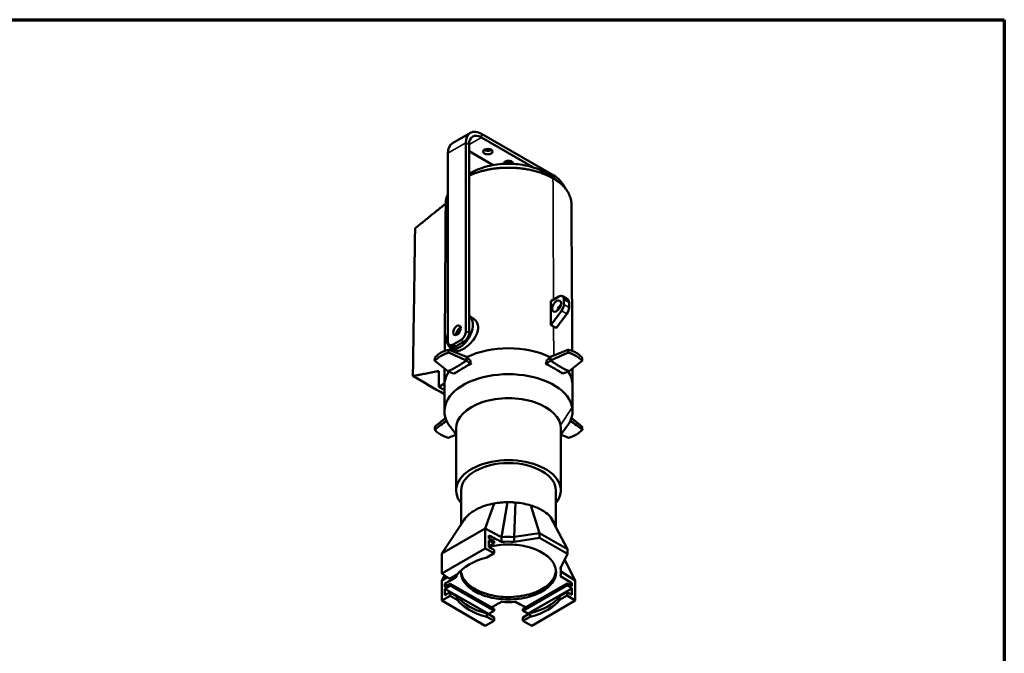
# Model space of a CAD drawing. Header units: millimetres. Extents: x 20 to 2980, y 20 to 2980.
# Tile 11 of 11: x 1635 to 2980, y 2114 to 2980. Entities that reach past the tile are written whole.
import ezdxf

# ---------------------------------------------------------------- set-up
doc = ezdxf.new("R2010")
doc.units = ezdxf.units.MM
for name, color, linetype, lineweight in [('Border (ISO)', 7, 'Continuous', 70), ('Visible (ISO)', 7, 'Continuous', 50), ('Visible Narrow (ISO)', 7, 'Continuous', 35)]:
    doc.layers.add(name, color=color, linetype=linetype, lineweight=lineweight)

# ---------------------------------------------------------------- blocks, each defined once
blk = doc.blocks.new('Borders Chauvet')
at = {"layer": 'Border (ISO)'}
for p, q in [((20, 2980), (2980, 2980)), ((2980, 2980), (2980, 20))]:
    blk.add_line(p, q, dxfattribs=at)

msp = doc.modelspace()

# ---------------------------------------------------------------- linework, layer by layer
at = {"layer": 'Visible (ISO)'}
for p, q in [((2226.1, 2811.2), (2250.8, 2825.5)), ((2244.6, 2811.8), (2244.6, 2554.6)), ((2364.5, 2767.1), (2265.8, 2824)), ((2265.8, 2819.1), (2336.8, 2778.2)), ((2248.9, 2552.1), (2248.9, 2809.3)), ((2248.9, 2800.3), (2281.8, 2781.4)), ((2219.9, 2797.5), (2219.9, 2540.3)), ((2355.6, 2767.3), (2355.6, 2767.3)), ((2371.3, 2601.8), (2360.6, 2595.6)), ((2376.3, 2602.3), (2383.4, 2598.2)), ((2378.4, 2597.7), (2378.4, 2590.9)), ((2385.4, 2593.6), (2385.4, 2586.8)), ((2254.8, 2571.3), (2248.9, 2574.8)), ((2375.2, 2582.3), (2360.7, 2562.7)), ((2382.3, 2578.2), (2367.8, 2558.6)), ((2227, 2536.2), (2237.6, 2542.3)), ((2226.2, 2533.3), (2222, 2535.7)), ((2229.7, 2528.1), (2223.9, 2531.4)), ((2241.8, 2539.9), (2231.2, 2533.8)), ((2245.4, 2519.2), (2245.3, 2514.3)), ((2360, 2514.4), (2360.1, 2519.2)), ((2251, 2510.5), (2251.5, 2510.2)), ((2251, 2509.9), (2251.5, 2509.6)), ((2251.5, 2510.2), (2251.5, 2509.6)), ((2353.9, 2510.2), (2354.3, 2510.5)), ((2353.9, 2509.6), (2353.9, 2510.2)), ((2353.9, 2509.6), (2354.3, 2509.8)), ((2231.7, 2498.2), (2231.4, 2498.4)), ((2374, 2498.4), (2373.7, 2498.2)), ((2215.3, 2483.1), (2207.4, 2478.4)), ((2215.2, 2480.5), (2215.2, 2445.1)), ((2215.8, 2486.4), (2215.8, 2486.4)), ((2390.2, 2480.5), (2390.2, 2445.1)), ((2236.1, 2436.6), (2236.1, 2436.6)), ((2231.2, 2421.5), (2231.2, 2336.8)), ((2233.7, 2432.4), (2233.7, 2432.4)), ((2374.2, 2421.5), (2374.2, 2336.8)), ((2237.9, 2290.3), (2237.9, 2336.8)), ((2367.4, 2286.3), (2367.4, 2336.8)), ((2270.8, 2284.6), (2283.2, 2319)), ((2293.1, 2273), (2301.5, 2320.7)), ((2310.3, 2273.2), (2312.2, 2320.3)), ((2345, 2278.6), (2333.4, 2316.3)), ((2383.1, 2256.6), (2359.6, 2301.2)), ((2211.6, 2250.4), (2242.3, 2296.8)), ((2366.9, 2287.4), (2366.6, 2289.3)), ((2211.6, 2250.4), (2270.8, 2284.6)), ((2270.8, 2284.6), (2291.5, 2273.9)), ((2270.8, 2257.3), (2270.8, 2284.6)), ((2276, 2271.2), (2276, 2275.3)), ((2310.3, 2273.2), (2345, 2278.6)), ((2310.3, 2266.6), (2310.3, 2273.2)), ((2345, 2278.6), (2383.1, 2256.6)), ((2345, 2272), (2345, 2278.6)), ((2283.1, 2267.3), (2276, 2271.2)), ((2276, 2268.4), (2283.1, 2264.9)), ((2276, 2259.4), (2276, 2268.4)), ((2283.1, 2264.9), (2276, 2260.8)), ((2283.1, 2264.9), (2283.1, 2267.3)), ((2293.1, 2266.4), (2293.1, 2273)), ((2310.3, 2266.6), (2345, 2272)), ((2345, 2272), (2383.1, 2250)), ((2270.8, 2257.3), (2211.6, 2223.1)), ((2211.6, 2223.1), (2211.6, 2250.4)), ((2270.8, 2257.3), (2283.1, 2250.9)), ((2272.9, 2245), (2283.1, 2250.9)), ((2283.1, 2255.5), (2276, 2259.4)), ((2283.1, 2250.9), (2283.1, 2255.5)), ((2383.1, 2250), (2373.8, 2230.5)), ((2383.1, 2250), (2383.1, 2256.6)), ((2393.8, 2213.6), (2379.4, 2242.3)), ((2211.6, 2223.1), (2222.6, 2216)), ((2211.6, 2213.6), (2215.2, 2220.7)), ((2222.6, 2216), (2232.8, 2221.8)), ((2373.8, 2219.8), (2389.1, 2210)), ((2374.4, 2225.4), (2374.4, 2231.7)), ((2375.2, 2225.5), (2393.8, 2213.6)), ((2211.6, 2213.6), (2219.3, 2218.1)), ((2211.6, 2186.2), (2211.6, 2213.6)), ((2215.8, 2209.4), (2219.4, 2207.3)), ((2223.2, 2209.4), (2215.8, 2205.3)), ((2215.8, 2205.3), (2215.8, 2209.4)), ((2215.8, 2202.5), (2223.2, 2207)), ((2223.2, 2207), (2223.2, 2209.4)), ((2283.1, 2174.8), (2223.2, 2209.4)), ((2223.2, 2207), (2283.1, 2172.4)), ((2322.3, 2174.9), (2382.8, 2209.8)), ((2382.8, 2207.3), (2322.3, 2172.4)), ((2389.1, 2205.9), (2382.8, 2209.8)), ((2382.8, 2209.8), (2382.8, 2207.3)), ((2382.8, 2207.3), (2389.1, 2203)), ((2389.1, 2210), (2385.7, 2208)), ((2389.1, 2210), (2389.1, 2205.9)), ((2393.8, 2186.2), (2393.8, 2213.6)), ((2223.2, 2193), (2211.6, 2186.2)), ((2215.8, 2193.5), (2215.8, 2202.5)), ((2215.8, 2202.5), (2275.3, 2168.1)), ((2223.2, 2197.6), (2215.8, 2193.5)), ((2223.2, 2193), (2223.2, 2197.6)), ((2232.8, 2192), (2223.2, 2197.6)), ((2232.8, 2187.4), (2223.2, 2193)), ((2389.1, 2203), (2329.4, 2168.5)), ((2382.8, 2197.9), (2372.6, 2192.1)), ((2382.8, 2193.3), (2372.6, 2187.4)), ((2389.1, 2194), (2382.8, 2197.9)), ((2382.8, 2197.9), (2382.8, 2193.3)), ((2393.8, 2186.2), (2382.8, 2193.3)), ((2389.1, 2203), (2389.1, 2194)), ((2211.6, 2186.2), (2270.8, 2152)), ((2232.8, 2192), (2232.8, 2187.4)), ((2334.6, 2152), (2393.8, 2186.2)), ((2372.6, 2187.4), (2372.6, 2192.1)), ((2283.1, 2163), (2272.9, 2168.9)), ((2272.9, 2164.3), (2272.9, 2168.9)), ((2283.1, 2172.4), (2275.3, 2168.1)), ((2275.3, 2168.1), (2275.3, 2167.5)), ((2283.1, 2174.8), (2283.1, 2172.4)), ((2322.3, 2172.4), (2322.3, 2174.9)), ((2329.4, 2168.5), (2322.3, 2172.4)), ((2332.5, 2168.9), (2322.3, 2163)), ((2329.4, 2167.1), (2329.4, 2168.5)), ((2332.5, 2168.9), (2332.5, 2164.3)), ((2283.1, 2158.4), (2270.8, 2152)), ((2283.1, 2158.4), (2272.9, 2164.3)), ((2283.1, 2163), (2283.1, 2158.4)), ((2332.5, 2164.3), (2322.3, 2158.4)), ((2322.3, 2158.4), (2322.3, 2163)), ((2334.6, 2152), (2322.3, 2158.4))]:
    msp.add_line(p, q, dxfattribs=at)
for centre, major_axis, ratio, start_param, end_param in [((2265.8, 2799.5), (-15, 26), 0.57735, 5.497787, 7.068583), ((2241.1, 2785.2), (-15, 26), 0.57735, 0, 0.785398), ((2265.8, 2799.5), (-12, 20.8), 0.57735, 5.497787, 7.068583), ((2274.5, 2804.7), (-6.5, 0), 0.57735, 0.711161, 2.430431), ((2302.8, 2783.5), (-6.5, 0), 0.57735, 3.002559, 6.419038), ((2302.8, 2788.4), (-6.5, 0), 0.57735, 0.711161, 2.430431), ((2364.5, 2742.6), (-15, 26), 0.57735, 4.628592, 5.497787), ((2371.3, 2593.6), (5, 8.66), 0.57735, 5.497787, 7.068583), ((2378.4, 2589.5), (5, 8.66), 0.57735, 5.497787, 6.283185), ((2375.5, 2584.6), (-4.25, -7.36), 0.57735, 4.124098, 5.30068), ((2371.3, 2586.8), (5, 8.66), 0.57735, 4.516931, 5.497787), ((2378.4, 2582.7), (-5, -8.66), 0.57735, 1.375338, 2.356194), ((2236.4, 2553.1), (-12.5, -21.7), 0.57735, 5.133647, 9.42695), ((2236.5, 2553.1), (3.62, 6.28), 0.57735, 0.625117, 2.516476), ((2236.4, 2553.1), (3.62, 6.28), 0.57735, 0.605364, 0.686656), ((2237.6, 2550.5), (5, 8.66), 0.57735, 3.926991, 5.497787), ((2241.8, 2548), (-5, -8.66), 0.57735, 0.785398, 2.356194), ((2227, 2544.4), (-5, -8.66), 0.57735, 5.497787, 7.068583), ((2373.1, 2330.3), (909.9, -397.8), 0.125197, 1.766135, 1.793184), ((2231.2, 2541.9), (-5, -8.66), 0.57735, 0, 0.785398), ((2302.7, 2480.5), (87.5, 0), 0.57735, 0.861421, 2.279075), ((2260.4, 2347.4), (-902.5, -389.9), 0.121848, 4.522084, 4.549247), ((2345, 2605.1), (902.4, -394.6), 0.125197, 4.629282, 4.656528), ((2204.8, 2419.1), (-461.5, 416.4), 0.163563, 4.759738, 4.771863), ((1939.3, 2516.6), (950.4, -415.6), 0.125197, 1.298123, 1.298124), ((2380.1, 2408), (459, 418.4), 0.154749, 1.473898, 1.48605), ((2232.3, 2590.2), (-910, -393.1), 0.121848, 1.658854, 1.685985), ((2214.5, 2263.8), (480.1, 437.5), 0.154749, 1.125668, 1.12567), ((2317.8, 2558.3), (670.3, -534.2), 0.124882, 4.63854, 4.665671), ((2232.6, 2638.8), (-81.2, -140.7), 0.57735, 0.674074, 0.896064), ((2225.3, 2666), (-458.6, 413.8), 0.163563, 1.760555, 1.772826), ((2390.9, 2523.5), (-479.6, 432.8), 0.163563, 1.412325, 1.412326), ((2302.7, 2468.6), (-87.5, 0), 0.57735, 5.337096, 5.365972), ((2302.7, 2468.6), (-87.5, 0), 0.57735, 4.058805, 4.087681), ((2400.6, 2678.8), (461.9, 421), 0.154749, 4.472962, 4.485206), ((2666.1, 2774.2), (-950.5, -410.7), 0.121848, 1.190842, 1.190843), ((2372.8, 2638.8), (-81.2, 140.7), 0.57735, 2.24487, 2.46686), ((2315.3, 2573.4), (-665.1, -534.5), 0.118918, 1.580785, 1.608031), ((2302.7, 2445.1), (87.5, 0), 0.57735, 5.880581, 9.827977), ((2302.7, 2480.5), (-87.5, 0), 0.57735, 6.114165, 6.166282), ((2302.7, 2480.5), (-87.5, 0), 0.57735, 6.04409, 6.113843), ((2302.7, 2480.5), (-87.5, 0), 0.57735, 5.907359, 6.040754), ((2164.1, 2655.3), (-698, 279.7), 0.166407, 1.717128, 1.729372), ((1997.1, 2807.6), (700.1, -558), 0.124882, 5.133681, 5.133683), ((2302.7, 2468.6), (-87.5, 0), 0.57735, 5.60275, 5.658478), ((2302.7, 2468.6), (-87.5, 0), 0.57735, 3.7663, 3.822028), ((2420.6, 2642.7), (693.9, 273.4), 0.162221, 4.585766, 4.598038), ((2302.7, 2480.5), (87.5, 0), 0.57735, 6.283185, 6.660059), ((2172.2, 2547.9), (725.6, 285.9), 0.162221, 4.946266, 4.946268), ((2302.7, 2480.5), (-87.5, 0), 0.57735, 6.233161, 6.283185), ((2302.7, 2480.5), (-87.5, 0), 0.57735, 6.166422, 6.233161), ((2369, 2476.6), (-3.63, -6.28), 0.57735, 4.514776, 4.515042), ((2369.1, 2476.6), (3.62, 6.28), 0.57735, 1.385947, 1.386213), ((2373.3, 2474.2), (3.62, 6.28), 0.57735, 1.423649, 1.423822), ((2369.1, 2476.6), (-3.62, -6.28), 0.57735, 1.664001, 1.664024), ((2302.7, 2421.5), (71.5, 0), 0.57735, 0, 3.141593), ((2378.6, 2469), (-5, -8.66), 0.57735, 1.448803, 1.449023), ((2317.8, 2379.7), (670.3, 534.2), 0.124882, 1.622275, 1.644563), ((2172.2, 2390), (725.6, -285.9), 0.162221, 1.336917, 1.336919), ((2315.3, 2364.6), (-665.1, 534.5), 0.118918, 4.675237, 4.697556), ((2290.1, 2622.3), (664.8, 529.8), 0.124882, 4.480662, 4.505222), ((2309.5, 2472.5), (-100, 0), 0.57735, 0.725389, 0.7254), ((2287.6, 2639.6), (-670.5, 539), 0.118918, 1.814625, 1.839138), ((2373.1, 2607.7), (909.9, 397.8), 0.125197, 4.48992, 4.501304), ((2260.4, 2590.6), (-902.5, 389.9), 0.121848, 1.749666, 1.761184), ((2302.7, 2336.8), (-71.5, 0), 0.57735, 2.703556, 6.721222), ((2302.7, 2336.8), (-64.7, 0), 0.57735, 3.141593, 6.283185), ((2302.7, 2232), (71.7, 0), 0.57735, 1.464877, 1.704985), ((2302.7, 2225.4), (71.7, 0), 0.57735, 1.464877, 1.704985), ((2302.7, 2204.6), (76, 0), 0.57735, 1.973419, 2.73897), ((2302.7, 2225.4), (-71.7, 0), 0.57735, 0.105374, 0.161445), ((2302.7, 2225.4), (71.7, 0), 0.57735, 6.148996, 6.407873), ((2302.7, 2207.7), (-76, 1.7), 0.562044, 0.415045, 1.180596), ((2302.7, 2204.6), (-76, 0), 0.57735, 0.402623, 1.168174), ((2302.7, 2225.4), (-71.7, 0), 0.577348, 1.436607, 1.704984), ((2302.7, 2207.9), (-76, -1.5), 0.563601, 1.962188, 2.727739), ((2302.7, 2204.6), (-76, 0), 0.57735, 1.973419, 2.73897)]:
    msp.add_ellipse(centre, major_axis=major_axis, ratio=ratio, start_param=start_param, end_param=end_param, dxfattribs=at)
for centre, major_axis in [((2274.5, 2799.8), (6.5, 0)), ((2368.5, 2588.7), (4.25, 7.36)), ((2232.3, 2555.6), (3.62, 6.28))]:
    msp.add_ellipse(centre, major_axis=major_axis, ratio=0.57735, dxfattribs=at)
for points, knots in [([(2363.5, 2763.3), (2363.1, 2763.5), (2362.7, 2763.7), (2362.3, 2764), (2361.6, 2764.3), (2361, 2764.7), (2360.3, 2765), (2360.1, 2765.1), (2360, 2765.2), (2359.9, 2765.2), (2359.2, 2765.6), (2358.5, 2765.9), (2357.8, 2766.3), (2357.1, 2766.6), (2356.4, 2766.9), (2355.7, 2767.3), (2355.5, 2767.3), (2355.4, 2767.4), (2355.3, 2767.4), (2354.2, 2767.9), (2353, 2768.4), (2351.9, 2768.9), (2350.7, 2769.4), (2349.5, 2769.8), (2348.3, 2770.2), (2347.6, 2770.5), (2346.9, 2770.8), (2346.2, 2771), (2346.2, 2771), (2346.2, 2771), (2346.1, 2771), (2344.9, 2771.4), (2343.6, 2771.8), (2342.3, 2772.2), (2340.3, 2772.8), (2338.3, 2773.4), (2336.3, 2773.9), (2336.2, 2773.9), (2336.1, 2773.9), (2336, 2774), (2336, 2774), (2335.9, 2774), (2335.9, 2774), (2335.4, 2774.1), (2334.8, 2774.2), (2334.3, 2774.3), (2333.1, 2774.6), (2331.8, 2774.9), (2330.6, 2775.1), (2329.3, 2775.4), (2328, 2775.6), (2326.7, 2775.8), (2326, 2776), (2325.3, 2776.1), (2324.5, 2776.2), (2324.5, 2776.2), (2324.5, 2776.2), (2324.4, 2776.2), (2324, 2776.3), (2323.6, 2776.3), (2323.2, 2776.4), (2321.5, 2776.6), (2319.9, 2776.8), (2318.2, 2777), (2317.5, 2777.1), (2316.8, 2777.2), (2316, 2777.2), (2315.6, 2777.3), (2315.2, 2777.3), (2314.7, 2777.3), (2314.7, 2777.3), (2314.6, 2777.3), (2314.6, 2777.3), (2313.6, 2777.4), (2312.6, 2777.5), (2311.6, 2777.6), (2311.6, 2777.6), (2311.5, 2777.6), (2311.5, 2777.6), (2310.2, 2777.6), (2309, 2777.7), (2307.8, 2777.7), (2306.6, 2777.8), (2305.4, 2777.8), (2304.2, 2777.8), (2304, 2777.8), (2303.8, 2777.8), (2303.6, 2777.8), (2302.8, 2777.8), (2302, 2777.8), (2301.3, 2777.8), (2301, 2777.8), (2300.7, 2777.8), (2300.4, 2777.8), (2300.1, 2777.8), (2299.7, 2777.8), (2299.4, 2777.8), (2299.1, 2777.8), (2298.7, 2777.8), (2298.4, 2777.8), (2298.1, 2777.7), (2297.7, 2777.7), (2297.4, 2777.7), (2297.1, 2777.7), (2296.8, 2777.7), (2296.5, 2777.7), (2296.5, 2777.7), (2296.4, 2777.7), (2296.4, 2777.7), (2296, 2777.7), (2295.6, 2777.7), (2295.3, 2777.6), (2294.9, 2777.6), (2294.6, 2777.6), (2294.3, 2777.6), (2293.6, 2777.5), (2293, 2777.5), (2292.3, 2777.5), (2292.2, 2777.4), (2292.2, 2777.4), (2292.1, 2777.4), (2291.8, 2777.4), (2291.4, 2777.4), (2291.1, 2777.4), (2290.6, 2777.3), (2290.1, 2777.3), (2289.7, 2777.2), (2289.6, 2777.2), (2289.5, 2777.2), (2289.4, 2777.2), (2288.9, 2777.2), (2288.3, 2777.1), (2287.8, 2777.1), (2287.7, 2777.1), (2287.7, 2777.1), (2287.6, 2777), (2287.4, 2777), (2287.2, 2777), (2287, 2777), (2286.2, 2776.9), (2285.4, 2776.8), (2284.6, 2776.7), (2284, 2776.6), (2283.5, 2776.6), (2282.9, 2776.5), (2282.9, 2776.5), (2282.8, 2776.5), (2282.8, 2776.5), (2281.7, 2776.3), (2280.6, 2776.2), (2279.5, 2776), (2279.4, 2776), (2279.4, 2776), (2279.3, 2775.9), (2279.2, 2775.9), (2279, 2775.9), (2278.8, 2775.9), (2278.5, 2775.8), (2278.1, 2775.7), (2277.7, 2775.7), (2277.7, 2775.7), (2277.6, 2775.7), (2277.6, 2775.6), (2277.3, 2775.6), (2277, 2775.5), (2276.7, 2775.5), (2276.1, 2775.4), (2275.5, 2775.3), (2274.9, 2775.1), (2274.7, 2775.1), (2274.6, 2775.1), (2274.5, 2775.1), (2273, 2774.8), (2271.5, 2774.4), (2270, 2774.1), (2269.9, 2774.1), (2269.8, 2774), (2269.7, 2774), (2268.8, 2773.8), (2268, 2773.6), (2267.1, 2773.4), (2266.5, 2773.2), (2265.8, 2773), (2265.2, 2772.8), (2263.9, 2772.5), (2262.7, 2772.1), (2261.4, 2771.7), (2259.8, 2771.2), (2258.2, 2770.7), (2256.7, 2770.1), (2255.7, 2769.7), (2254.7, 2769.3), (2253.7, 2769), (2253.6, 2768.9), (2253.4, 2768.9), (2253.3, 2768.8), (2253.1, 2768.7), (2252.9, 2768.6), (2252.6, 2768.5), (2252.2, 2768.3), (2251.7, 2768.1), (2251.3, 2767.9), (2250.8, 2767.8), (2250.4, 2767.6), (2249.9, 2767.4), (2249.6, 2767.2), (2249.2, 2767), (2248.9, 2766.9)], [-11.558429, -11.558429, -11.558429, -11.558429, -11.461829, -11.461829, -11.461829, -11.300773, -11.300773, -11.300773, -11.270911, -11.270911, -11.270911, -11.109082, -11.109082, -11.109082, -10.94699, -10.94699, -10.94699, -10.919015, -10.919015, -10.919015, -10.668339, -10.668339, -10.668339, -10.418929, -10.418929, -10.418929, -10.271823, -10.271823, -10.271823, -10.268496, -10.268496, -10.268496, -10.01067, -10.01067, -10.01067, -9.623418, -9.623418, -9.623418, -9.601647, -9.601647, -9.601647, -9.596649, -9.596649, -9.596649, -9.496385, -9.496385, -9.496385, -9.260952, -9.260952, -9.260952, -9.025831, -9.025831, -9.025831, -8.892441, -8.892441, -8.892441, -8.886302, -8.886302, -8.886302, -8.810314, -8.810314, -8.810314, -8.50938, -8.50938, -8.50938, -8.382374, -8.382374, -8.382374, -8.30367, -8.30367, -8.30367, -8.296162, -8.296162, -8.296162, -8.119397, -8.119397, -8.119397, -8.111726, -8.111726, -8.111726, -7.895072, -7.895072, -7.895072, -7.687122, -7.687122, -7.687122, -7.649538, -7.649538, -7.649538, -7.512675, -7.512675, -7.512675, -7.46162, -7.46162, -7.46162, -7.404129, -7.404129, -7.404129, -7.344868, -7.344868, -7.344868, -7.285378, -7.285378, -7.285378, -7.235104, -7.235104, -7.235104, -7.225099, -7.225099, -7.225099, -7.159188, -7.159188, -7.159188, -7.101993, -7.101993, -7.101993, -6.985287, -6.985287, -6.985287, -6.9751, -6.9751, -6.9751, -6.914209, -6.914209, -6.914209, -6.828085, -6.828085, -6.828085, -6.815245, -6.815245, -6.815245, -6.71824, -6.71824, -6.71824, -6.708061, -6.708061, -6.708061, -6.669308, -6.669308, -6.669308, -6.524379, -6.524379, -6.524379, -6.424318, -6.424318, -6.424318, -6.41907, -6.41907, -6.41907, -6.218794, -6.218794, -6.218794, -6.206654, -6.206654, -6.206654, -6.178829, -6.178829, -6.178829, -6.110302, -6.110302, -6.110302, -6.100506, -6.100506, -6.100506, -6.04424, -6.04424, -6.04424, -5.933439, -5.933439, -5.933439, -5.912277, -5.912277, -5.912277, -5.625864, -5.625864, -5.625864, -5.607615, -5.607615, -5.607615, -5.443186, -5.443186, -5.443186, -5.320125, -5.320125, -5.320125, -5.072045, -5.072045, -5.072045, -4.745807, -4.745807, -4.745807, -4.535303, -4.535303, -4.535303, -4.509822, -4.509822, -4.509822, -4.459176, -4.459176, -4.459176, -4.359772, -4.359772, -4.359772, -4.26156, -4.26156, -4.26156, -4.183525, -4.183525, -4.183525, -4.183525]), ([(2352.5, 2771.5), (2349.9, 2773), (2347.1, 2774.3), (2339.7, 2777.3), (2332.3, 2780), (2314.7, 2782.8), (2305, 2783.7), (2284.7, 2782.2), (2276, 2780.5), (2263.1, 2776.4), (2257.9, 2774.3), (2253, 2771.6)], [-7.950372, -7.950372, -7.950372, -7.950372, -6.742791, -6.742791, -4.927828, -4.927828, -3.678086, -3.678086, -2.679806, -2.679806, -2.065933, -2.065933, -2.065933, -2.065933]), ([(2352.5, 2771.5), (2354.4, 2770.4), (2356.3, 2769.3), (2359.5, 2767.2), (2360.9, 2766.2), (2363.5, 2764.3), (2364.9, 2763.2), (2366.7, 2761.8), (2367.3, 2761.3), (2368.5, 2760.4), (2369, 2759.9), (2369.8, 2759.3), (2370, 2759.1), (2370.4, 2758.7), (2370.6, 2758.6), (2370.6, 2758.6), (2370.7, 2758.6), (2370.7, 2758.6)], [0, 0, 0, 0, 0.667815, 0.667815, 1.156602, 1.156602, 1.662637, 1.662637, 1.908885, 1.908885, 2.211795, 2.211795, 2.462529, 2.462529, 2.75974, 2.75974, 2.892241, 2.892241, 2.892241, 2.892241]), ([(2363.5, 2763.3), (2363.8, 2763.1), (2364.2, 2762.8), (2364.6, 2762.6), (2365.2, 2762.2), (2365.9, 2761.8), (2366.5, 2761.4), (2366.6, 2761.4), (2366.7, 2761.3), (2366.8, 2761.2), (2367.4, 2760.8), (2368, 2760.4), (2368.6, 2760), (2369.2, 2759.6), (2369.8, 2759.2), (2370.4, 2758.8), (2370.5, 2758.7), (2370.5, 2758.6), (2370.6, 2758.6), (2371.5, 2757.9), (2372.4, 2757.3), (2373.2, 2756.6), (2374, 2755.9), (2374.8, 2755.2), (2375.5, 2754.6), (2376, 2754.1), (2376.4, 2753.7), (2376.8, 2753.3), (2376.8, 2753.3), (2376.8, 2753.3), (2376.8, 2753.3), (2377.6, 2752.6), (2378.3, 2751.8), (2379, 2751.1), (2380, 2749.9), (2380.9, 2748.8), (2381.8, 2747.6), (2381.8, 2747.6), (2381.9, 2747.5), (2381.9, 2747.4), (2381.9, 2747.4), (2381.9, 2747.4), (2381.9, 2747.4), (2382.2, 2747.1), (2382.4, 2746.8), (2382.6, 2746.5), (2383.1, 2745.8), (2383.5, 2745), (2384, 2744.3), (2384.4, 2743.6), (2384.8, 2742.8), (2385.2, 2742.1), (2385.4, 2741.7), (2385.6, 2741.3), (2385.8, 2740.8), (2385.8, 2740.8), (2385.8, 2740.8), (2385.8, 2740.8), (2385.9, 2740.5), (2386, 2740.3), (2386.1, 2740), (2386.5, 2739.1), (2386.9, 2738.1), (2387.2, 2737.1), (2387.3, 2736.7), (2387.5, 2736.3), (2387.6, 2735.9), (2387.6, 2735.7), (2387.7, 2735.5), (2387.8, 2735.2), (2387.8, 2735.2), (2387.8, 2735.2), (2387.8, 2735.1), (2387.8, 2735.1), (2387.8, 2735.1), (2387.8, 2735.1), (2387.9, 2734.5), (2388.1, 2733.9), (2388.2, 2733.3), (2388.2, 2733.3), (2388.2, 2733.3), (2388.2, 2733.3), (2388.2, 2732.9), (2388.3, 2732.6), (2388.3, 2732.3), (2388.4, 2732.1), (2388.4, 2731.9), (2388.4, 2731.7), (2388.4, 2731.6), (2388.4, 2731.4), (2388.5, 2731.2), (2388.5, 2731.2), (2388.5, 2731.2), (2388.5, 2731.1), (2388.5, 2730.5), (2388.6, 2729.8), (2388.6, 2729.1), (2388.6, 2729), (2388.6, 2728.9), (2388.6, 2728.7), (2388.6, 2728.6), (2388.6, 2728.5), (2388.6, 2728.4)], [0.000002, 0.000002, 0.000002, 0.000002, 0.164706, 0.164706, 0.164706, 0.439308, 0.439308, 0.439308, 0.490221, 0.490221, 0.490221, 0.766141, 0.766141, 0.766141, 1.042508, 1.042508, 1.042508, 1.090205, 1.090205, 1.090205, 1.51761, 1.51761, 1.51761, 1.942856, 1.942856, 1.942856, 2.193672, 2.193672, 2.193672, 2.199344, 2.199344, 2.199344, 2.638939, 2.638939, 2.638939, 3.29926, 3.29926, 3.29926, 3.336326, 3.336326, 3.336326, 3.344848, 3.344848, 3.344848, 3.515798, 3.515798, 3.515798, 3.917197, 3.917197, 3.917197, 4.318065, 4.318065, 4.318065, 4.545526, 4.545526, 4.545526, 4.555992, 4.555992, 4.555992, 4.685554, 4.685554, 4.685554, 5.198647, 5.198647, 5.198647, 5.412209, 5.412209, 5.412209, 5.53281, 5.53281, 5.53281, 5.549388, 5.549388, 5.549388, 5.562185, 5.562185, 5.562185, 5.863571, 5.863571, 5.863571, 5.87665, 5.87665, 5.87665, 6.052741, 6.052741, 6.052741, 6.14193, 6.14193, 6.14193, 6.231917, 6.231917, 6.231917, 6.246046, 6.246046, 6.246046, 6.600602, 6.600602, 6.600602, 6.664684, 6.664684, 6.664684, 6.72651, 6.72651, 6.72651, 6.72651]), ([(2219.9, 2741.5), (2219.9, 2741.4), (2219.9, 2741.4), (2219.9, 2741.4), (2219.8, 2741.2), (2219.7, 2741), (2219.6, 2740.8), (2219.5, 2740.7), (2219.5, 2740.6), (2219.4, 2740.4), (2219.4, 2740.3), (2219.3, 2740.1), (2219.2, 2740), (2219.2, 2740), (2219.2, 2740), (2219.2, 2740), (2219.2, 2739.9), (2219.1, 2739.8), (2219.1, 2739.7), (2219.1, 2739.6), (2219, 2739.5), (2219, 2739.5), (2219, 2739.4), (2218.9, 2739.2), (2218.9, 2739.1), (2218.8, 2739), (2218.8, 2738.9), (2218.7, 2738.7), (2218.7, 2738.7), (2218.7, 2738.7), (2218.7, 2738.7), (2218.7, 2738.6), (2218.7, 2738.6), (2218.6, 2738.5), (2218.6, 2738.5), (2218.6, 2738.5), (2218.6, 2738.5), (2218.6, 2738.5), (2218.6, 2738.4), (2218.6, 2738.4), (2218.6, 2738.4), (2218.6, 2738.4), (2218.6, 2738.4), (2218.6, 2738.3), (2218.6, 2738.3), (2218.5, 2738.2), (2218.5, 2738.2), (2218.5, 2738.2), (2218.5, 2738.2), (2218.5, 2738.2), (2218.5, 2738.2), (2218.5, 2738.1), (2218.5, 2738.1), (2218.5, 2738), (2218.4, 2737.9), (2218.4, 2737.9), (2218.4, 2737.8), (2218.4, 2737.8), (2218.4, 2737.8), (2218.4, 2737.8), (2218.4, 2737.7), (2218.3, 2737.7), (2218.3, 2737.6), (2218.3, 2737.5), (2218.3, 2737.5), (2218.2, 2737.4), (2218.2, 2737.3), (2218.2, 2737.2), (2218.2, 2737.2), (2218.1, 2737.1), (2218.1, 2737), (2218.1, 2737), (2218.1, 2737), (2218.1, 2736.9), (2218.1, 2736.9), (2218.1, 2736.8), (2218, 2736.8), (2218, 2736.7), (2218, 2736.7), (2218, 2736.6), (2218, 2736.6), (2218, 2736.6), (2218, 2736.5), (2217.9, 2736.4), (2217.9, 2736.3), (2217.9, 2736.2), (2217.9, 2736.1), (2217.8, 2736), (2217.8, 2735.9), (2217.8, 2735.9), (2217.8, 2735.8), (2217.8, 2735.8), (2217.8, 2735.7), (2217.7, 2735.7), (2217.7, 2735.7), (2217.7, 2735.6), (2217.7, 2735.5), (2217.7, 2735.5), (2217.7, 2735.5), (2217.7, 2735.4), (2217.7, 2735.4), (2217.6, 2735.3), (2217.6, 2735.3), (2217.6, 2735.2), (2217.6, 2735.1), (2217.6, 2735.1), (2217.6, 2735), (2217.6, 2734.9), (2217.5, 2734.9), (2217.5, 2734.8), (2217.5, 2734.7), (2217.5, 2734.7), (2217.5, 2734.7), (2217.5, 2734.6), (2217.5, 2734.6), (2217.5, 2734.6), (2217.5, 2734.6), (2217.5, 2734.5), (2217.5, 2734.4), (2217.4, 2734.4), (2217.4, 2734.3), (2217.4, 2734.3), (2217.4, 2734.3), (2217.4, 2734.2), (2217.4, 2734.2), (2217.4, 2734.2), (2217.4, 2734.1), (2217.4, 2734.1), (2217.4, 2734.1), (2217.4, 2734), (2217.4, 2734), (2217.4, 2733.9), (2217.3, 2733.9), (2217.3, 2733.9), (2217.3, 2733.8), (2217.3, 2733.8), (2217.3, 2733.8), (2217.3, 2733.8), (2217.3, 2733.8), (2217.3, 2733.8), (2217.3, 2733.7), (2217.3, 2733.7), (2217.3, 2733.6), (2217.3, 2733.5), (2217.3, 2733.5), (2217.3, 2733.4), (2217.3, 2733.4), (2217.2, 2733.3), (2217.2, 2733.2), (2217.2, 2733.2), (2217.2, 2733.1), (2217.2, 2733.1), (2217.2, 2733), (2217.2, 2733), (2217.2, 2733), (2217.2, 2732.9), (2217.2, 2732.9), (2217.2, 2732.9), (2217.2, 2732.8), (2217.2, 2732.8), (2217.2, 2732.7), (2217.1, 2732.7), (2217.1, 2732.6), (2217.1, 2732.6), (2217.1, 2732.6), (2217.1, 2732.6)], [-1.038106, -1.038106, -1.038106, -1.038106, -1.032038, -1.032038, -1.032038, -0.9743, -0.9743, -0.9743, -0.932564, -0.932564, -0.932564, -0.883909, -0.883909, -0.883909, -0.880976, -0.880976, -0.880976, -0.85383, -0.85383, -0.85383, -0.831133, -0.831133, -0.831133, -0.793425, -0.793425, -0.793425, -0.752933, -0.752933, -0.752933, -0.748087, -0.748087, -0.748087, -0.732314, -0.732314, -0.732314, -0.728933, -0.728933, -0.728933, -0.717916, -0.717916, -0.717916, -0.715345, -0.715345, -0.715345, -0.703991, -0.703991, -0.703991, -0.701106, -0.701106, -0.701106, -0.691393, -0.691393, -0.691393, -0.671548, -0.671548, -0.671548, -0.656353, -0.656353, -0.656353, -0.653066, -0.653066, -0.653066, -0.631631, -0.631631, -0.631631, -0.60974, -0.60974, -0.60974, -0.587117, -0.587117, -0.587117, -0.576497, -0.576497, -0.576497, -0.559198, -0.559198, -0.559198, -0.547876, -0.547876, -0.547876, -0.536465, -0.536465, -0.536465, -0.510641, -0.510641, -0.510641, -0.484151, -0.484151, -0.484151, -0.456813, -0.456813, -0.456813, -0.453103, -0.453103, -0.453103, -0.434975, -0.434975, -0.434975, -0.421695, -0.421695, -0.421695, -0.40461, -0.40461, -0.40461, -0.3855, -0.3855, -0.3855, -0.361008, -0.361008, -0.361008, -0.33699, -0.33699, -0.33699, -0.330242, -0.330242, -0.330242, -0.315853, -0.315853, -0.315853, -0.287844, -0.287844, -0.287844, -0.277547, -0.277547, -0.277547, -0.264032, -0.264032, -0.264032, -0.252073, -0.252073, -0.252073, -0.230569, -0.230569, -0.230569, -0.220943, -0.220943, -0.220943, -0.219614, -0.219614, -0.219614, -0.195375, -0.195375, -0.195375, -0.168652, -0.168652, -0.168652, -0.136036, -0.136036, -0.136036, -0.094945, -0.094945, -0.094945, -0.076546, -0.076546, -0.076546, -0.058304, -0.058304, -0.058304, -0.029344, -0.029344, -0.029344, -0.003216, -0.003216, -0.003216, -0.000418, -0.000418, -0.000418, -0.000418]), ([(2217.1, 2732.6), (2217.1, 2732.1), (2217.1, 2731.6), (2217.1, 2730.7), (2217.1, 2730.2), (2217.1, 2729.7)], [0.0002421, 0.0002421, 0.0002421, 0.0002421, 0.1761636, 0.1761636, 0.351863, 0.351863, 0.351863, 0.351863]), ([(2175.1, 2695), (2177.2, 2696.7), (2179.3, 2698.4), (2183.6, 2701.8), (2185.7, 2703.5), (2192, 2708.6), (2196.2, 2712), (2201.8, 2716.5), (2203.2, 2717.6), (2205.6, 2719.5), (2206.6, 2720.4), (2208.8, 2722.1), (2209.3, 2722.5), (2212.1, 2724.7), (2212.4, 2725), (2214.1, 2726.4), (2214.6, 2726.8), (2215.5, 2727.5), (2215.8, 2727.7), (2216.4, 2728.3), (2216.9, 2728.6), (2217, 2728.7)], [-0.5346296, -0.5346296, -0.5346296, -0.5346296, -0.4752144, -0.4752144, -0.4157547, -0.4157547, -0.2969095, -0.2969095, -0.2581118, -0.2581118, -0.2290104, -0.2290104, -0.1973534, -0.1973534, -0.1016959, -0.1016959, -0.0499328, -0.0499328, -0.0254751, -0.0254751, -0.000001, -0.000001, -0.000001, -0.000001]), ([(2217, 2728.7), (2216.9, 2723.6), (2216.9, 2718.4), (2216.8, 2708.2), (2216.8, 2703.1), (2216.7, 2687.7), (2216.6, 2677.5), (2216.4, 2646.8), (2216.3, 2626.3), (2216, 2585.4), (2215.9, 2564.9), (2215.7, 2538.8), (2215.6, 2533.1), (2215.6, 2527.4)], [-29.963028, -29.963028, -29.963028, -29.963028, -28.090339, -28.090339, -26.21765, -26.21765, -22.472271, -22.472271, -14.981512, -14.981512, -7.490756, -7.490756, -5.412403, -5.412403, -5.412403, -5.412403]), ([(2217, 2728.7), (2217, 2728.8), (2217, 2729), (2217.1, 2729.4), (2217.1, 2729.6), (2217.1, 2729.7)], [0.0000043, 0.0000043, 0.0000043, 0.0000043, 0.0735269, 0.0735269, 0.1442359, 0.1442359, 0.1442359, 0.1442359]), ([(2388.6, 2728.4), (2388.8, 2701.2), (2389, 2673.9), (2389.4, 2607), (2389.6, 2567.2), (2389.9, 2527.4)], [0, 0, 0, 0, 10, 10, 24.617378, 24.617378, 24.617378, 24.617378]), ([(2175.1, 2695), (2175, 2686.6), (2174.9, 2678.2), (2174.6, 2661.4), (2174.5, 2652.9), (2174.1, 2627.7), (2173.9, 2610.9), (2173.1, 2560.4), (2172.6, 2526.7), (2172.1, 2493.1)], [0.000001, 0.000001, 0.000001, 0.000001, 3.064133, 3.064133, 6.128194, 6.128194, 12.256323, 12.256323, 24.512648, 24.512648, 24.512648, 24.512648]), ([(2360.7, 2562.7), (2360.7, 2568.2), (2360.7, 2573.7), (2360.6, 2584.6), (2360.6, 2590.1), (2360.6, 2595.6)], [-4.036782, -4.036782, -4.036782, -4.036782, -2.018402, -2.018402, -0.000013, -0.000013, -0.000013, -0.000013]), ([(2261.2, 2559.2), (2261.2, 2560.4), (2261.1, 2561.6), (2260.5, 2564.7), (2259.7, 2566.3), (2257.7, 2569.3), (2256.3, 2570.5), (2254.8, 2571.3)], [7.918586, 7.918586, 7.918586, 7.918586, 8.380947, 8.380947, 9.132945, 9.132945, 9.897902, 9.897902, 9.897902, 9.897902]), ([(2229.7, 2528.1), (2230.2, 2527.8), (2230.7, 2527.6), (2232.7, 2527.2), (2234.5, 2527.4), (2238.6, 2528.8), (2240.7, 2529.9), (2245.2, 2532.9), (2247.6, 2534.8), (2252.2, 2539.3), (2254.4, 2541.9), (2257.7, 2547), (2259, 2549.4), (2260.6, 2553.8), (2261, 2555.8), (2261.2, 2558.2), (2261.2, 2558.7), (2261.2, 2559.2)], [17.814579, 17.814579, 17.814579, 17.814579, 18.1707, 18.1707, 19.160495, 19.160495, 20.08845, 20.08845, 21.030555, 21.030555, 22.03844, 22.03844, 22.892752, 22.892752, 23.572362, 23.572362, 23.75656, 23.75656, 23.75656, 23.75656]), ([(2364.4, 2560.8), (2363.8, 2561.2), (2363.2, 2561.5), (2362, 2562.1), (2361.4, 2562.4), (2360.7, 2562.7)], [-0.5002321, -0.5002321, -0.5002321, -0.5002321, -0.2501608, -0.2501608, -0.0000176, -0.0000176, -0.0000176, -0.0000176]), ([(2367.8, 2558.6), (2367.2, 2559), (2366.7, 2559.4), (2365.5, 2560.1), (2365, 2560.5), (2364.4, 2560.8)], [0.0000177, 0.0000177, 0.0000177, 0.0000177, 0.2501906, 0.2501906, 0.5002318, 0.5002318, 0.5002318, 0.5002318]), ([(2201.9, 2518.1), (2202.6, 2518.9), (2203.4, 2519.7), (2206, 2522.1), (2207.9, 2523.6), (2212.2, 2526), (2214.6, 2527.1), (2218.4, 2528.4), (2219.7, 2528.8), (2221, 2529.1)], [-8.533009, -8.533009, -8.533009, -8.533009, -8.116203, -8.116203, -7.213423, -7.213423, -6.310643, -6.310643, -5.885131, -5.885131, -5.885131, -5.885131]), ([(2384.4, 2529.1), (2385.7, 2528.8), (2387, 2528.4), (2390.8, 2527.1), (2393.2, 2526), (2397.4, 2523.6), (2399.4, 2522.1), (2402, 2519.7), (2402.8, 2518.9), (2403.5, 2518.1)], [-8.533009, -8.533009, -8.533009, -8.533009, -8.116203, -8.116203, -7.213423, -7.213423, -6.310643, -6.310643, -5.885131, -5.885131, -5.885131, -5.885131]), ([(2220.9, 2525.2), (2219.6, 2524.8), (2218.4, 2524.2), (2214.5, 2522.6), (2212.1, 2521.4), (2207.9, 2518.9), (2205.9, 2517.6), (2203.3, 2515.5), (2202.5, 2514.9), (2201.8, 2514.2)], [5.899158, 5.899158, 5.899158, 5.899158, 6.314405, 6.314405, 7.218001, 7.218001, 8.121597, 8.121597, 8.545551, 8.545551, 8.545551, 8.545551]), ([(2403.5, 2514.3), (2402.8, 2514.9), (2402.1, 2515.6), (2399.5, 2517.6), (2397.5, 2518.9), (2393.3, 2521.4), (2390.9, 2522.6), (2387, 2524.3), (2385.7, 2524.8), (2384.4, 2525.3)], [5.899158, 5.899158, 5.899158, 5.899158, 6.314405, 6.314405, 7.218001, 7.218001, 8.121597, 8.121597, 8.545551, 8.545551, 8.545551, 8.545551]), ([(2228.4, 2496.4), (2231.6, 2498.5), (2235.1, 2500.7), (2242.5, 2505), (2246.6, 2507.2), (2251, 2509.5)], [-9.65861, -9.65861, -9.65861, -9.65861, -8.070361, -8.070361, -6.491862, -6.491862, -6.491862, -6.491862]), ([(2354.3, 2509.5), (2358.7, 2507.2), (2362.8, 2505), (2370.3, 2500.7), (2373.8, 2498.6), (2376.9, 2496.5)], [-9.65861, -9.65861, -9.65861, -9.65861, -8.070361, -8.070361, -6.491862, -6.491862, -6.491862, -6.491862]), ([(2207.4, 2499.9), (2206.9, 2499.8), (2206.3, 2499.7), (2205.8, 2499.6), (2205.1, 2499.5), (2204.3, 2499.3), (2203.6, 2499.2), (2202.4, 2498.9), (2201.2, 2498.7), (2200, 2498.5), (2199.4, 2498.4), (2198.8, 2498.3), (2198.3, 2498.1), (2196, 2497.7), (2193.7, 2497.3), (2191.4, 2496.8), (2191.2, 2496.8), (2191, 2496.7), (2190.7, 2496.7), (2188.2, 2496.2), (2185.7, 2495.7), (2183.2, 2495.2), (2182.8, 2495.2), (2182.5, 2495.1), (2182.1, 2495), (2181.7, 2494.9), (2181.2, 2494.9), (2180.7, 2494.8), (2180.3, 2494.7), (2179.9, 2494.6), (2179.4, 2494.5), (2178.4, 2494.3), (2177.3, 2494.1), (2176.2, 2493.9), (2176, 2493.9), (2175.9, 2493.8), (2175.7, 2493.8), (2175, 2493.7), (2174.4, 2493.5), (2173.7, 2493.4), (2173.2, 2493.3), (2172.6, 2493.2), (2172.1, 2493.1)], [0.000001, 0.000001, 0.000001, 0.000001, 0.251104, 0.251104, 0.251104, 0.590868, 0.590868, 0.590868, 1.135958, 1.135958, 1.135958, 1.397972, 1.397972, 1.397972, 2.436791, 2.436791, 2.436791, 2.544841, 2.544841, 2.544841, 3.691709, 3.691709, 3.691709, 3.852063, 3.852063, 3.852063, 4.065323, 4.065323, 4.065323, 4.265144, 4.265144, 4.265144, 4.753583, 4.753583, 4.753583, 4.838578, 4.838578, 4.838578, 5.136899, 5.136899, 5.136899, 5.379548, 5.379548, 5.379548, 5.379548]), ([(2207.4, 2478.4), (2207.4, 2478.8), (2207.4, 2479.2), (2207.4, 2479.6), (2207.4, 2479.7), (2207.4, 2479.7), (2207.4, 2479.7), (2207.4, 2479.9), (2207.4, 2480.2), (2207.4, 2481), (2207.4, 2481), (2207.4, 2481), (2207.4, 2481.1), (2207.4, 2481.9), (2207.4, 2482.8), (2207.4, 2483.7), (2207.4, 2483.7), (2207.4, 2483.7), (2207.4, 2483.8), (2207.4, 2484.6), (2207.4, 2485.5), (2207.4, 2486.4), (2207.4, 2487.3), (2207.4, 2488.2), (2207.4, 2489.1), (2207.4, 2490), (2207.4, 2491), (2207.4, 2491.9), (2207.4, 2492.8), (2207.4, 2493.7), (2207.4, 2494.6), (2207.4, 2495.5), (2207.4, 2496.4), (2207.4, 2497.3), (2207.4, 2497.7), (2207.4, 2498.2), (2207.4, 2498.6), (2207.4, 2499.1), (2207.4, 2499.5), (2207.4, 2499.9)], [0.000001, 0.000001, 0.000001, 0.000001, 0.1555607, 0.1555607, 0.1555607, 0.1650583, 0.1650583, 0.1650583, 0.2179785, 0.2179785, 0.2179785, 0.2195432, 0.2195432, 0.2195432, 0.2793219, 0.2793219, 0.2793219, 0.2803949, 0.2803949, 0.2803949, 0.3407754, 0.3407754, 0.3407754, 0.4020984, 0.4020984, 0.4020984, 0.4634082, 0.4634082, 0.4634082, 0.5247241, 0.5247241, 0.5247241, 0.5860429, 0.5860429, 0.5860429, 0.6167101, 0.6167101, 0.6167101, 0.6454383, 0.6454383, 0.6454383, 0.6454383]), ([(2216.4, 2489), (2216.2, 2488.4), (2216, 2487.5), (2215.9, 2486.7), (2215.8, 2486.5), (2215.8, 2486.4)], [42.769322, 42.769322, 42.769322, 42.769322, 44.373591, 45.143144, 45.267534, 45.267534, 45.267534, 45.267534]), ([(2221.3, 2499.1), (2221, 2498.6), (2220.2, 2497.4), (2219.2, 2495.7), (2218.3, 2494), (2217.9, 2493.1), (2217.8, 2492.7)], [37.82195, 37.82195, 37.82195, 37.82195, 38.376429, 39.267915, 39.841496, 40.367182, 40.367182, 40.367182, 40.367182]), ([(2207.4, 2478.4), (2208.9, 2477.5), (2210.1, 2476.8), (2213.3, 2475), (2214.2, 2474.5), (2215.2, 2473.9)], [0.000001, 0.000001, 0.000001, 0.000001, 0.6070719, 0.6070719, 0.8924772, 0.8924772, 0.8924772, 0.8924772]), ([(2201.9, 2419.8), (2202.6, 2419), (2203.3, 2418.2), (2205.9, 2415.8), (2207.9, 2414.3), (2212.1, 2411.9), (2214.5, 2410.8), (2218.4, 2409.5), (2219.6, 2409.1), (2221, 2408.8)], [5.899158, 5.899158, 5.899158, 5.899158, 6.314405, 6.314405, 7.218001, 7.218001, 8.121597, 8.121597, 8.545551, 8.545551, 8.545551, 8.545551]), ([(2384.5, 2408.8), (2385.8, 2409.1), (2387, 2409.5), (2390.9, 2410.8), (2393.3, 2411.9), (2397.5, 2414.3), (2399.5, 2415.8), (2402.1, 2418.2), (2402.9, 2419), (2403.6, 2419.8)], [5.899158, 5.899158, 5.899158, 5.899158, 6.314405, 6.314405, 7.218001, 7.218001, 8.121597, 8.121597, 8.545551, 8.545551, 8.545551, 8.545551]), ([(2283.2, 2319), (2275, 2317.5), (2267.5, 2315.1), (2260.1, 2311.5), (2259.2, 2311), (2254.8, 2308.7), (2251.6, 2306.5), (2246.2, 2301.9), (2244, 2299.4), (2242.3, 2296.8)], [0, 0, 0, 0, 2.549741, 2.549741, 2.91285, 2.91285, 4.365956, 4.365956, 5.819137, 5.819137, 5.819137, 5.819137]), ([(2301.5, 2320.7), (2298.4, 2320.7), (2295.3, 2320.5), (2289.2, 2320), (2286.1, 2319.5), (2283.2, 2319)], [0, 0, 0, 0, 0.933706, 0.933706, 1.866274, 1.866274, 1.866274, 1.866274]), ([(2312.2, 2320.3), (2310.4, 2320.5), (2308.7, 2320.6), (2305.1, 2320.7), (2303.3, 2320.8), (2301.5, 2320.7)], [0, 0, 0, 0, 0.53614, 0.53614, 1.072288, 1.072288, 1.072288, 1.072288]), ([(2333.4, 2316.3), (2330.1, 2317.3), (2326.7, 2318.1), (2319.6, 2319.5), (2315.9, 2320), (2312.2, 2320.3)], [0, 0, 0, 0, 1.121813, 1.121813, 2.245921, 2.245921, 2.245921, 2.245921]), ([(2359.6, 2301.2), (2357.3, 2303.6), (2354.7, 2305.8), (2350.6, 2308.5), (2349.5, 2309.2), (2346.2, 2311.1), (2343.8, 2312.3), (2338.8, 2314.4), (2336.1, 2315.4), (2333.4, 2316.3)], [0, 0, 0, 0, 1.407718, 1.407718, 1.87648, 1.87648, 2.814348, 2.814348, 3.752301, 3.752301, 3.752301, 3.752301]), ([(2366.6, 2289.3), (2366, 2291.4), (2365.1, 2293.4), (2362.8, 2297.4), (2361.3, 2299.4), (2359.6, 2301.2)], [0, 0, 0, 0, 1.089664, 1.089664, 2.177339, 2.177339, 2.177339, 2.177339]), ([(2293.1, 2266.4), (2290.3, 2267.9), (2287.4, 2269.4), (2281.7, 2272.3), (2278.9, 2273.8), (2276, 2275.3)], [-2.299952, -2.299952, -2.299952, -2.299952, -1.149977, -1.149977, -0.000001, -0.000001, -0.000001, -0.000001]), ([(2278, 2260.1), (2278.7, 2260.3), (2279.4, 2260.4), (2288, 2262.3), (2296.4, 2263.1), (2313.3, 2262.7), (2321.6, 2261.6), (2337, 2257.6), (2343.9, 2254.8), (2355.6, 2247.7), (2360.2, 2243.6), (2366.3, 2234.5), (2367.8, 2229.7), (2367.6, 2219.9), (2365.8, 2215.1), (2359.2, 2206.2), (2354.4, 2202.1), (2342.3, 2195.2), (2335.2, 2192.5), (2327.4, 2190.7), (2322.9, 2189.6), (2318.1, 2188.8), (2308.4, 2187.9), (2303.4, 2187.8), (2290.1, 2188.2), (2281.8, 2189.5), (2266.6, 2193.8), (2259.8, 2196.8), (2248.6, 2204), (2244.2, 2208.3), (2238.6, 2217.5), (2237.4, 2222.4), (2237.8, 2227.3), (2237.8, 2227.4), (2237.8, 2227.5)], [-20.482543, -20.482543, -20.482543, -20.482543, -20.253681, -20.253681, -17.721282, -17.721282, -15.189366, -15.189366, -12.657694, -12.657694, -10.126078, -10.126078, -7.595227, -7.595227, -5.063659, -5.063659, -2.531891, -2.531891, 0, 0, 0, 1.479713, 1.479713, 2.96053, 2.96053, 5.496871, 5.496871, 8.032999, 8.032999, 10.56909, 10.56909, 13.104065, 13.104065, 13.144734, 13.144734, 13.144734, 13.144734]), ([(2367.6, 2227), (2367.3, 2222.5), (2365.5, 2218.1), (2359.2, 2209.5), (2354.4, 2205.4), (2342.3, 2198.5), (2335.2, 2195.8), (2327.4, 2194), (2322.9, 2192.9), (2318.1, 2192.1), (2308.4, 2191.2), (2303.4, 2191), (2290.1, 2191.5), (2281.8, 2192.8), (2266.6, 2197.1), (2259.8, 2200.1), (2248.6, 2207.3), (2244.2, 2211.6), (2239.3, 2219.7), (2238, 2223.3), (2237.8, 2227)], [-7.40991, -7.40991, -7.40991, -7.40991, -5.063659, -5.063659, -2.531891, -2.531891, 0, 0, 0, 1.479713, 1.479713, 2.96053, 2.96053, 5.496871, 5.496871, 8.032999, 8.032999, 10.56909, 10.56909, 12.49656, 12.49656, 12.49656, 12.49656]), ([(2231.9, 2218.7), (2229.2, 2217.2), (2226.5, 2215.6), (2221.2, 2212.5), (2218.5, 2211), (2215.8, 2209.4)], [-2.280455, -2.280455, -2.280455, -2.280455, -1.140228, -1.140228, -0.000001, -0.000001, -0.000001, -0.000001]), ([(2293.1, 2184.4), (2292.6, 2184.1), (2292.1, 2183.8), (2291.6, 2183.6), (2289.1, 2182.3), (2286.7, 2181), (2284.2, 2179.7), (2282.5, 2178.8), (2280.8, 2178), (2279.2, 2177.1)], [0.000001, 0.000001, 0.000001, 0.000001, 0.203884, 0.203884, 0.203884, 1.200045, 1.200045, 1.200045, 1.876866, 1.876866, 1.876866, 1.876866]), ([(2312.3, 2184.4), (2315.1, 2182.9), (2318, 2181.4), (2322.6, 2179), (2324.4, 2178), (2326.2, 2177.1)], [-2.299955, -2.299955, -2.299955, -2.299955, -1.149978, -1.149978, -0.42571, -0.42571, -0.42571, -0.42571])]:
    msp.add_open_spline(points, degree=3, knots=knots, dxfattribs=at)
for points, degree in [([(2248.9, 2769.1), (2250.2, 2770), (2251.6, 2770.8), (2253, 2771.6)], 3), ([(2220.9, 2525.2), (2221, 2527.2), (2221, 2529.1)], 2), ([(2403.5, 2514.3), (2403.5, 2516.2), (2403.5, 2518.1)], 2), ([(2215.4, 2503.2), (2215.4, 2496.5), (2215.4, 2489.8), (2215.3, 2483.1)], 3), ([(2354.5, 2514.2), (2354.4, 2511.9), (2354.3, 2509.5)], 2), ([(2390, 2503.3), (2390.1, 2496), (2390.1, 2488.7), (2390.2, 2481.4)], 3), ([(2172.1, 2493.1), (2186.5, 2484.8), (2200.8, 2476.5), (2215.2, 2468.2)], 3), ([(2201.9, 2419.8), (2201.9, 2421.8), (2201.9, 2423.8)], 2), ([(2231.2, 2413.1), (2228.2, 2417.1), (2225.2, 2421.2), (2222.2, 2425.2)], 3), ([(2383.2, 2425.3), (2380.2, 2421.2), (2377.2, 2417.1), (2374.2, 2413.1)], 3), ([(2242.3, 2296.8), (2242.2, 2296.7), (2242.2, 2296.7), (2242.2, 2296.6)], 3), ([(2367.2, 2286.8), (2367, 2287.7), (2366.8, 2288.5), (2366.6, 2289.3)], 3), ([(2276, 2259.6), (2276.7, 2259.8), (2277.3, 2259.9), (2278, 2260.1)], 3)]:
    msp.add_open_spline(points, degree=degree, dxfattribs=at)
for points, weights in [([(2384.4, 2529.1), (2384.4, 2527.2), (2384.4, 2525.3)], [1.0000000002, 1.00000000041, 1.0000000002]), ([(2201.9, 2518.1), (2201.9, 2516.2), (2201.8, 2514.2)], [1.00000000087, 1.00000000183, 1.00000000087]), ([(2251, 2509.5), (2251, 2511.9), (2251, 2514.3)], [0.999999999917, 0.999999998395, 0.999999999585]), ([(2403.5, 2423.7), (2403.5, 2421.8), (2403.6, 2419.8)], [1.00000000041, 1.00000000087, 1.00000000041])]:
    msp.add_rational_spline(points, weights, degree=2, dxfattribs=at)
at = {"layer": 'Visible Narrow (ISO)'}
for p, q in [((2219.9, 2797.5), (2244.6, 2811.8)), ((2245, 2811.6), (2248.5, 2809.5)), ((2248.9, 2809.3), (2265.8, 2819.1)), ((2265.8, 2823.6), (2265.8, 2819.5)), ((2364.5, 2766.7), (2364.5, 2763.5)), ((2364.5, 2762.7), (2364.5, 2762.7)), ((2378.4, 2597.7), (2385.4, 2593.6)), ((2378.4, 2590.9), (2385.4, 2586.8)), ((2375.2, 2582.3), (2382.3, 2578.2)), ((2364.5, 2521), (2364.4, 2560.8)), ((2241.8, 2539.9), (2237.6, 2542.3)), ((2248.9, 2552.1), (2244.6, 2554.6)), ((2231.2, 2533.8), (2227, 2536.2)), ((2216.4, 2489), (2216.4, 2489)), ((2389.7, 2450.3), (2373.8, 2425.8)), ((2291.5, 2273.9), (2293.1, 2273)), ((2374.4, 2226.1), (2375.2, 2225.5))]:
    msp.add_line(p, q, dxfattribs=at)
for points in [[(2364.2, 2597.7), (2364, 2652.9), (2363.7, 2708.1), (2363.5, 2763.3)], [(2217.8, 2492.7), (2217.7, 2492.6), (2217.7, 2492.6), (2217.7, 2492.5)]]:
    msp.add_open_spline(points, degree=3, dxfattribs=at)

# ---------------------------------------------------------------- block references
msp.add_blockref('Borders Chauvet', (0, 0))

doc.saveas('drawing.dxf')
